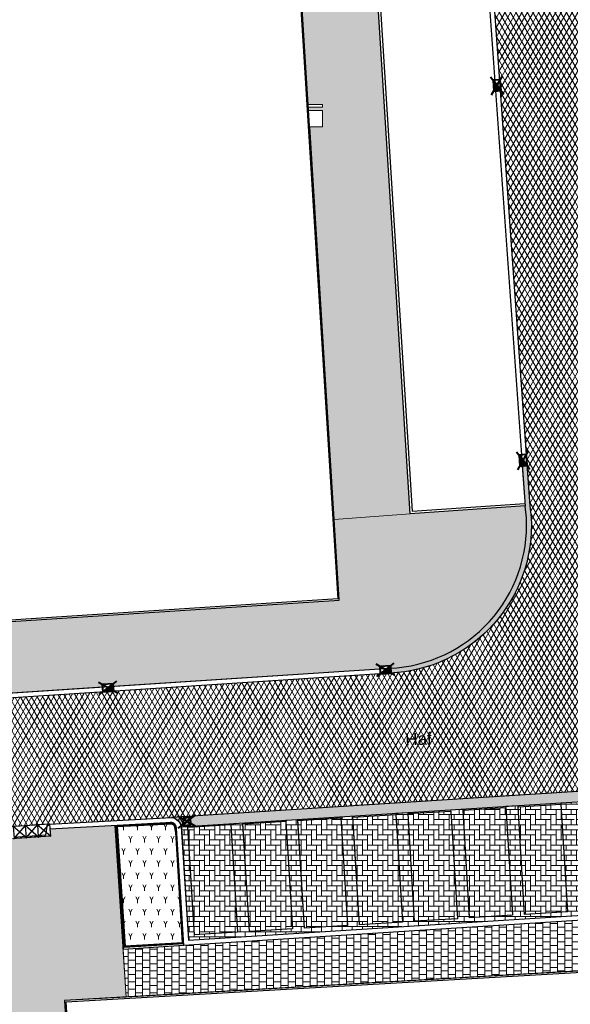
# Model space of a CAD drawing. Header units: metres. Extents: x -1 to 162893, y -2 to 502950.
# Tile 31 of 107: x 162601 to 162623, y 502639 to 502679. Entities that reach past the tile are written whole.
import ezdxf

# ---------------------------------------------------------------- set-up
doc = ezdxf.new("R2010")
doc.units = ezdxf.units.M
for name, color, linetype, lineweight, true_color in [('V-BH-GR-BEPLANTING_CULTUUR-A', 92, 'Continuous', 40, 0x00bd00), ('V-WE-VH-KANTOPSLUITING_ELEMENT_INRIT-S', 252, 'Continuous', 30, 0x696969), ('V-WE-VH-VERHARDING_ASFALT-A', 252, 'Continuous', 13, 0x696969), ('V-WE-VH-VERHARDING_BETONSTRAATSTEEN_KF_ELLEBOOG_GRIJS-A', 254, 'Continuous', 13, 0xbebebe), ('V-WE-VH-VERHARDING_TEGEL_300x300x45_GRIJS-A', 253, 'Continuous', 13, 0x828282)]:
    doc.layers.add(name, color=color, linetype=linetype, lineweight=lineweight, true_color=true_color)
for name, color, linetype, lineweight in [('V-BH-RI-GWA_KOLK-S', 30, 'Continuous', 40), ('V-BH-VH-KANTOPSLUITING_OPSLUITBAND_100X200-G', 150, 'Continuous', 30), ('V-BH-VH-KANTOPSLUITING_OPSLUITBAND_60X200-G', 150, 'Continuous', 30), ('V-BH-VH-KANTOPSLUITING_TROTTOIRBAND_180 200-G', 6, 'Continuous', 30), ('V-BH-VH-KANTOPSLUITING_VOORKANTBAND-G', 2, 'Continuous', 30), ('V-BH-VH-MATERIAALGRENS-G', 7, 'Continuous', 30), ('V-WE-GR-BEPLANTING-A-250', 92, 'Continuous', 18), ('V-WE-VH-GESLOTENVERHARDING_ASFALT-A-200', 12, 'Continuous', 18), ('V-WE-VH-GOOT_BSS_DIKFORMAAT_6STREK-G', 5, 'Continuous', 30), ('V-WE-VH-OPENVERHARDING_BETONSTRAATSTEEN-A', 92, 'Continuous', 18), ('V-WE-VH-OPENVERHARDING_TEGEL-A', 92, 'Continuous', 18), ('V01-WE-VH-OPENVERHARDING_TEGEL-A', 92, 'Continuous', 18), ('X-XX-AL-LEGENDA-G', 7, 'Continuous', 0)]:
    doc.layers.add(name, color=color, linetype=linetype, lineweight=lineweight)
doc.layers.add('X01-XX-AL-HULPLIJN 01-G', color=1, linetype='Continuous', lineweight=18, true_color=0xff0000, plot=False)
doc.styles.add('StyleArial', font='arial.ttf')
pattern_1 = [(0, (0, 0), (0.3, 0.15), [0.3, -0.3]), (90, (0, 0), (-0.3, 1.83697019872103e-17), [])]

# ---------------------------------------------------------------- blocks, each defined once
blk = doc.blocks.new('V-SVH-INRITELEMENT_180 200_160X500X500_LINKS1')
at = {"layer": 'V-WE-VH-KANTOPSLUITING_ELEMENT_INRIT-S'}
for p, q in [((0, 0), (-0.4988322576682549, -0.03415228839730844)), ((-0.4834168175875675, -0.5543141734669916), (0.01843754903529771, 0.02130913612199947)), ((0, 0), (0.03415228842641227, -0.4988322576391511)), ((0.05532202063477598, -0.517429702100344), (-0.5203012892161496, -0.01557533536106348)), ((-0.4988322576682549, -0.03415228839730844), (-0.464679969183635, -0.5329845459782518)), ((-0.09451558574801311, -0.006470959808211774), (-0.1687958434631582, -0.4626099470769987)), ((-0.1687958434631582, -0.4626099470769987), (-0.4680951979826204, -0.4831013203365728)), ((0.03415228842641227, -0.4988322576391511), (-0.464679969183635, -0.5329845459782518))]:
    blk.add_line(p, q, dxfattribs=at)
blk = doc.blocks.new('V-SVH-INRITELEMENT_180 200_160X500X500_MIDDEN10')
at = {"layer": 'V-WE-VH-KANTOPSLUITING_ELEMENT_INRIT-S'}
for p, q in [((0, 0), (-0.4988322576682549, -0.03415228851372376)), ((-0.4834168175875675, -0.5543141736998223), (0.01843754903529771, 0.02130913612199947)), ((0, 0), (0.0341522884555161, -0.4988322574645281)), ((0.05532202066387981, -0.5174297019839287), (-0.5203012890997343, -0.01557533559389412)), ((-0.4988322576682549, -0.03415228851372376), (-0.4646799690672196, -0.5329845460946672)), ((0.03073705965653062, -0.4489490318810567), (-0.4680951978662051, -0.4831013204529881)), ((0.0341522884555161, -0.4988322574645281), (-0.4646799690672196, -0.5329845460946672))]:
    blk.add_line(p, q, dxfattribs=at)
blk = doc.blocks.new('V-SVH-INRITELEMENT_180 200_160X500X500_MIDDEN11')
at = {"layer": 'V-WE-VH-KANTOPSLUITING_ELEMENT_INRIT-S'}
for p, q in [((0, 0), (-0.4988322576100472, -0.03415228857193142)), ((-0.4834168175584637, -0.5543141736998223), (0.01843754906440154, 0.02130913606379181)), ((0, 0), (0.03415228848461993, -0.4988322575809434)), ((0.05532202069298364, -0.5174297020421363), (-0.5203012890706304, -0.01557533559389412)), ((-0.4988322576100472, -0.03415228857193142), (-0.4646799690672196, -0.5329845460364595)), ((0.03073705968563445, -0.4489490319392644), (-0.4680951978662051, -0.4831013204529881)), ((0.03415228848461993, -0.4988322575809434), (-0.4646799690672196, -0.5329845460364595))]:
    blk.add_line(p, q, dxfattribs=at)
blk = doc.blocks.new('V-SRI-KOLK_TROTTOIR-SO43')
at = {"layer": 'V-BH-RI-GWA_KOLK-S', "linetype": 'Continuous'}
blk.add_hatch(color=256, dxfattribs=at).paths.add_polyline_path([(-0.1651783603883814, 0.2141053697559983), (-0.1341055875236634, -0.2348205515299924), (0.1651783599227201, -0.2141053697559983)])
at = {"layer": 'V-BH-RI-GWA_KOLK-S', "ltscale": 0.01999999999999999}
for p, q in [((-0.2752972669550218, 0.3568422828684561), (0.2752972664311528, -0.3568422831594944)), ((-0.223509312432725, -0.391367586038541), (0.2235093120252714, 0.3913675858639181))]:
    blk.add_line(p, q, dxfattribs=at)
at = {"layer": 'V-BH-RI-GWA_KOLK-S', "ltscale": 0.2}
blk.add_line((0.1651783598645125, -0.2141053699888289), (-0.1651783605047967, 0.2141053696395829), dxfattribs=at)
at = {"layer": 'V-BH-RI-GWA_KOLK-S', "ltscale": 0.2, "flags": 128}
blk.add_lwpolyline([(0.1651783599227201, -0.2141053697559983), (0.134105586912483, 0.2348205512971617), (-0.1651783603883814, 0.2141053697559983), (-0.1341055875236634, -0.2348205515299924), (0.1651783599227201, -0.2141053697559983)], dxfattribs=at)
blk = doc.blocks.new('V-SRI-KOLK_STRAAT_300X300-SO42')
at = {"layer": 'V-BH-RI-GWA_KOLK-S', "ltscale": 0.02}
for p, q in [((0.3995430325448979, -0.375486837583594), (-0.3805729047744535, 0.07608721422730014)), ((-0.3489560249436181, -0.4229121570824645), (0.3679261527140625, 0.1235125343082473))]:
    blk.add_line(p, q, dxfattribs=at)
at = {"layer": 'V-BH-RI-GWA_KOLK-S', "ltscale": 0.2}
for p, q in [((0.1496998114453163, 0.009485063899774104), (-0.1307296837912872, -0.308884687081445)), ((-0.1496998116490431, -0.009485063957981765), (0.168669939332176, -0.2899145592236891))]:
    blk.add_line(p, q, dxfattribs=at)
at = {"layer": 'V-BH-RI-GWA_KOLK-S', "ltscale": 0.2, "flags": 128}
blk.add_lwpolyline([(0.1496998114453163, 0.009485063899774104), (-0.1496998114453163, -0.009485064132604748), (-0.1307296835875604, -0.3088846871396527), (0.168669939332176, -0.2899145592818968), (0.1496998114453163, 0.009485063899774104)], dxfattribs=at)
blk = doc.blocks.new('V-SRI-KOLK_TROTTOIR-SO64')
at = {"layer": 'V-BH-RI-GWA_KOLK-S', "linetype": 'Continuous'}
blk.add_hatch(color=256, dxfattribs=at).paths.add_polyline_path([(-0.2146590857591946, -0.1644581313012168), (0.2343686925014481, -0.1348937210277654), (0.2146590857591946, 0.1644581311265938)])
at = {"layer": 'V-BH-RI-GWA_KOLK-S', "ltscale": 0.01999999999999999}
for p, q in [((0.3906144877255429, -0.2248228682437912), (-0.3906144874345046, 0.2248228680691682)), ((-0.3577651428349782, -0.2740968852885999), (0.3577651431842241, 0.2740968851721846))]:
    blk.add_line(p, q, dxfattribs=at)
at = {"layer": 'V-BH-RI-GWA_KOLK-S', "ltscale": 0.2}
blk.add_line((0.2146590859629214, 0.1644581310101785), (-0.2146590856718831, -0.1644581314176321), dxfattribs=at)
at = {"layer": 'V-BH-RI-GWA_KOLK-S', "ltscale": 0.2, "flags": 128}
blk.add_lwpolyline([(0.2146590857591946, 0.1644581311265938), (-0.2343686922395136, 0.1348937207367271), (-0.2146590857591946, -0.1644581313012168), (0.2343686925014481, -0.1348937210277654), (0.2146590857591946, 0.1644581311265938)], dxfattribs=at)
blk = doc.blocks.new('V-SRI-KOLK_TROTTOIR-SO65')
at = {"layer": 'V-BH-RI-GWA_KOLK-S', "linetype": 'Continuous'}
blk.add_hatch(color=256, dxfattribs=at).paths.add_polyline_path([(-0.2146590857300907, -0.1644581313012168), (0.2343686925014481, -0.1348937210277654), (0.2146590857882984, 0.1644581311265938)])
at = {"layer": 'V-BH-RI-GWA_KOLK-S', "ltscale": 0.01999999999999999}
for p, q in [((0.3906144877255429, -0.2248228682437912), (-0.3906144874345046, 0.2248228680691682)), ((-0.3577651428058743, -0.2740968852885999), (0.3577651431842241, 0.2740968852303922))]:
    blk.add_line(p, q, dxfattribs=at)
at = {"layer": 'V-BH-RI-GWA_KOLK-S', "ltscale": 0.2}
blk.add_line((0.2146590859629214, 0.1644581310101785), (-0.2146590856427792, -0.1644581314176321), dxfattribs=at)
at = {"layer": 'V-BH-RI-GWA_KOLK-S', "ltscale": 0.2, "flags": 128}
blk.add_lwpolyline([(0.2146590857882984, 0.1644581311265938), (-0.2343686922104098, 0.1348937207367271), (-0.2146590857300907, -0.1644581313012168), (0.2343686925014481, -0.1348937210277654), (0.2146590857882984, 0.1644581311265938)], dxfattribs=at)
blk = doc.blocks.new('V-SRI-KOLK_TROTTOIR-SO77')
at = {"layer": 'V-BH-RI-GWA_KOLK-S', "linetype": 'Continuous'}
blk.add_hatch(color=256, dxfattribs=at).paths.add_polyline_path([(-0.1651783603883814, 0.2141053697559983), (-0.1341055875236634, -0.2348205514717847), (0.1651783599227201, -0.2141053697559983)])
at = {"layer": 'V-BH-RI-GWA_KOLK-S', "ltscale": 0.01999999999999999}
for p, q in [((-0.2752972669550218, 0.3568422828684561), (0.2752972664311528, -0.3568422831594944)), ((-0.223509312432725, -0.391367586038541), (0.2235093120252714, 0.3913675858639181))]:
    blk.add_line(p, q, dxfattribs=at)
at = {"layer": 'V-BH-RI-GWA_KOLK-S', "ltscale": 0.2}
blk.add_line((0.1651783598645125, -0.2141053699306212), (-0.1651783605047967, 0.2141053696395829), dxfattribs=at)
at = {"layer": 'V-BH-RI-GWA_KOLK-S', "ltscale": 0.2, "flags": 128}
blk.add_lwpolyline([(0.1651783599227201, -0.2141053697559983), (0.134105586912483, 0.2348205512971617), (-0.1651783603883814, 0.2141053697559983), (-0.1341055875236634, -0.2348205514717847), (0.1651783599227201, -0.2141053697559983)], dxfattribs=at)

msp = doc.modelspace()

# ---------------------------------------------------------------- hatches: boundary and pattern name
at = {"layer": 'V-WE-GR-BEPLANTING-A-250'}
h = msp.add_hatch(dxfattribs=at)
h.set_pattern_fill('AGR-BEPLANTING_SOORT_01-SO', color=256, scale=0.5, pattern_type=2)
h.set_pattern_definition([(59.99999999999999, (162509.3585818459, 502748.5254328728), (-0.2886752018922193, 0.4999998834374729), [0.144338, -0.433013]), (120, (162509.3585818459, 502748.5254328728), (-0.5773502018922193, -1.165625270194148e-07), [0.144338, -0.433013]), (270, (162509.3585818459, 502748.5254328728), (0.2886749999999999, -0.5), [0.125, -0.875])])
h.paths.add_polyline_path([(162604.6494997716, 502646.0623139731), (162606.8889859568, 502646.1767172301), (162607.0173076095, 502646.0899049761), (162607.0730215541, 502645.8280942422), (162607.3487174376, 502641.2523255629), (162604.9862196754, 502641.1099820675)])
at = {"layer": 'V-WE-VH-GESLOTENVERHARDING_ASFALT-A-200'}
h = msp.add_hatch(dxfattribs=at)
h.set_pattern_fill('AVH-ASFALT-SO', color=256, scale=0.2, pattern_type=2)
h.set_pattern_definition([(59.99999999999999, (0, 0), (-0.1732050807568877, 0.1), []), (120, (0, 0), (-0.1732050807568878, -0.09999999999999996), [])])
edge = h.paths.add_edge_path()
edge.add_arc((162606.816920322, 502645.9500245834), 0.4861992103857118, 15.09175447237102, 81.59354055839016)
edge.add_line((162606.8880000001, 502646.4310000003), (162604.641, 502646.308))
edge.add_line((162604.641, 502646.308), (162601.863, 502646.157))
edge.add_line((162601.863, 502646.157), (162594.3805161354, 502645.6447156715))
edge.add_line((162594.3805161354, 502645.6447156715), (162594.3801454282, 502645.6442904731))
edge.add_line((162594.3801454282, 502645.6442904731), (162593.8814628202, 502645.6101484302))
edge.add_line((162593.8814628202, 502645.6101484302), (162593.8815519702, 502645.6088462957))
edge.add_line((162593.8815519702, 502645.6088462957), (162591.003, 502645.447))
edge.add_line((162591.003, 502645.447), (162586.401, 502645.144))
edge.add_line((162586.401, 502645.144), (162586.335512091, 502645.1395721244))
edge.add_line((162586.335512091, 502645.1395721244), (162586.066, 502650.4300000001))
edge.add_line((162586.066, 502650.4300000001), (162604.0583212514, 502651.605326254))
edge.add_line((162604.0583212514, 502651.605326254), (162604.0583364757, 502651.6050950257))
edge.add_line((162604.0583364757, 502651.6050950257), (162604.5073642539, 502651.6346594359))
edge.add_line((162604.5073642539, 502651.6346594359), (162615.4979955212, 502652.3526089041))
edge.add_line((162615.4979955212, 502652.3526089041), (162615.4980623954, 502652.3515932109))
edge.add_line((162615.4980623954, 502652.3515932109), (162615.9470901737, 502652.3811576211))
edge.add_arc((162615.6333086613, 502658.4663650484), 6.093292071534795, 272.9518217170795, 363.044601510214)
edge.add_line((162621.718, 502658.7900000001), (162621.664, 502659.2780000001))
edge.add_line((162621.664, 502659.2780000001), (162621.5459872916, 502660.931723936))
edge.add_line((162621.5459872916, 502660.931723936), (162621.5490117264, 502660.9319332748))
edge.add_line((162621.5490117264, 502660.9319332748), (162621.5179389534, 502661.3808591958))
edge.add_line((162621.5179389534, 502661.3808591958), (162621.5139558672, 502661.3805835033))
edge.add_line((162621.5139558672, 502661.3805835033), (162620.4435156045, 502676.3807704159))
edge.add_line((162620.4435156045, 502676.3807704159), (162620.4746564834, 502676.3829258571))
edge.add_line((162620.4746564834, 502676.3829258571), (162620.4435837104, 502676.8318517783))
edge.add_line((162620.4435837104, 502676.8318517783), (162620.4114841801, 502676.8296299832))
edge.add_line((162620.4114841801, 502676.8296299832), (162620.1855663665, 502679.9954389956))
edge.add_line((162620.1855663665, 502679.9954389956), (162625.7098975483, 502680.3896651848))
edge.add_line((162625.7098975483, 502680.3896651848), (162625.712, 502680.331))
edge.add_line((162625.712, 502680.331), (162625.764, 502679.4780000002))
edge.add_arc((162626.3508340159, 502679.5780314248), 0.5952986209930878, 189.6736304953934, 219.0024197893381)
edge.add_line((162625.8882159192, 502679.2033783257), (162627.2975823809, 502656.2582862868))
edge.add_line((162627.2975823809, 502656.2582862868), (162627.3380000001, 502655.775))
edge.add_line((162627.3380000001, 502655.775), (162627.476, 502653.7520000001))
edge.add_line((162627.476, 502653.7520000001), (162627.8549381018, 502647.7639781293))
edge.add_line((162627.8549381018, 502647.7639781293), (162626.8801410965, 502647.7020026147))
edge.add_line((162626.8801410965, 502647.7020026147), (162607.8298441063, 502646.4908778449))
edge.add_line((162607.8298441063, 502646.4908778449), (162607.6720334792, 502646.3705908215))
edge.add_line((162607.6720334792, 502646.3705908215), (162607.6688717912, 502646.4204907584))
edge.add_line((162607.6688717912, 502646.4204907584), (162607.3694721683, 502646.4015206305))
edge.add_line((162607.3694721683, 502646.4015206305), (162607.3852806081, 502646.152020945))
edge.add_line((162607.3852806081, 502646.152020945), (162607.2863505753, 502646.0766141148))
at = {"layer": 'V-WE-VH-GOOT_BSS_DIKFORMAAT_6STREK-G'}
h = msp.add_hatch(dxfattribs=at)
h.set_pattern_fill('AVH-BSS_DIKFORMAAT_HALFST', color=256, angle=90, pattern_type=2)
h.set_pattern_definition([(90, (116.1507757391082, -9.945988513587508), (-0.1035, 0.207), [0.069, -0.069]), (180, (116.1507757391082, -9.945988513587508), (-8.450062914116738e-18, -0.069), [])])
edge = h.paths.add_edge_path()
edge.add_arc((162606.8199201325, 502645.9512355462), 0.4832520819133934, 10.101600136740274, 82.70540210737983, ccw=False)
edge.add_line((162607.2956809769, 502646.0359951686), (162627.8908212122, 502647.3454087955))
edge.add_line((162627.8908212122, 502647.3454087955), (162627.8641219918, 502647.7645593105))
edge.add_line((162627.8641219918, 502647.7645593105), (162606.8812791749, 502646.430576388))
at = {"layer": 'V-WE-VH-OPENVERHARDING_BETONSTRAATSTEEN-A'}
h = msp.add_hatch(dxfattribs=at)
h.set_pattern_fill('AVH-BSS_KEIFORMAAT_HALFST', color=256, scale=2, angle=90, pattern_type=2)
h.set_pattern_definition([(90, (0, 0), (-0.21, 0.21), [0.21, -0.21]), (180, (0, 0), (-2.571758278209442e-17, -0.21), [])])
h.paths.add_polyline_path([(162607.2956763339, 502646.0360701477), (162607.5845592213, 502641.3709088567), (162628.188, 502642.68), (162627.8908212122, 502647.3454087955), (162627.4759157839, 502647.3190311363), (162627.7520660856, 502642.8115499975), (162625.9832747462, 502642.7031852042), (162625.7073738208, 502647.2065958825), (162625.2083798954, 502647.1748722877), (162625.4842104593, 502642.6726100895), (162623.7154191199, 502642.5642452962), (162623.4398379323, 502647.0624370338), (162622.9408440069, 502647.030713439), (162623.216354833, 502642.5336701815), (162621.4475634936, 502642.4253053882), (162621.1723020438, 502646.9182781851), (162620.6733081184, 502646.8865545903), (162620.9484992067, 502642.3947302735), (162619.1797078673, 502642.2863654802), (162618.9047661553, 502646.7741193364), (162618.4057722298, 502646.7423957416), (162618.6806435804, 502642.2557903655), (162616.9118522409, 502642.1474255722), (162616.6372302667, 502646.6299604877), (162616.1382363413, 502646.5982368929), (162616.412787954, 502642.1168504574), (162614.6439966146, 502642.0084856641), (162614.3696943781, 502646.485801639), (162613.8707004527, 502646.4540780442), (162614.1449323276, 502641.9779105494), (162612.3761409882, 502641.8695457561), (162612.1021584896, 502646.3416427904), (162611.605242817, 502646.3100513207), (162611.8770767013, 502641.8389706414), (162610.1082853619, 502641.7306058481), (162609.834622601, 502646.1974839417), (162609.3356286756, 502646.1657603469), (162609.609221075, 502641.7000307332), (162607.8404297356, 502641.59166594), (162607.5680530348, 502646.0533865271)])
at = {"layer": 'V-WE-VH-OPENVERHARDING_TEGEL-A'}
h = msp.add_hatch(dxfattribs=at)
h.set_pattern_fill('AVH-TEGEL_300X300_HALFST', color=256, pattern_type=2)
h.set_pattern_definition(pattern_1)
h.paths.add_polyline_path([(162591.0137579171, 502645.2472752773), (162591.4090228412, 502638.1825951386), (162594.5412034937, 502638.3735376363), (162597.2410320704, 502593.456027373), (162599.1483210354, 502593.5696491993), (162596.4269999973, 502637.2340000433), (162597.9760000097, 502637.3390000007), (162600.821, 502591.482), (162637.09, 502593.649), (162637.0232382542, 502594.8439987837), (162601.9550000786, 502592.7570000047), (162599.283, 502637.367), (162600.782, 502637.462), (162603.246, 502596.48), (162605.17, 502595.115), (162604.9018155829, 502599.7525513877), (162602.479410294, 502638.8804459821), (162605.0267100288, 502639.0267766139), (162604.5548183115, 502646.1016502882), (162601.8766622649, 502645.9574473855), (162601.8971522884, 502645.6581677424), (162593.9156048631, 502645.1114658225), (162593.895213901, 502645.4092985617)])
h.paths.add_polyline_path([(162597.192, 502604.815), (162597.249, 502603.907), (162598.157, 502603.965), (162598.1, 502604.872)], flags=16)
h.paths.add_polyline_path([(162602.073, 502620.244), (162602.13, 502619.336), (162603.038, 502619.394), (162602.981, 502620.301)], flags=16)
h.paths.add_polyline_path([(162595.1215886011, 502636.7816275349), (162595.1785886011, 502635.8736275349), (162596.0865886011, 502635.9316275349), (162596.0295886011, 502636.8386275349)], flags=16)
at = {"layer": 'V-WE-VH-VERHARDING_BETONSTRAATSTEEN_KF_ELLEBOOG_GRIJS-A'}
h = msp.add_hatch(dxfattribs=at)
h.set_pattern_fill('AVH-BSS_KEIFORMAAT_ELLEBOOG', color=256, scale=2, pattern_type=2)
h.set_pattern_definition([(0, (0, 0), (0.21, 0.21), [0.63, -0.21]), (270, (0, 0.42), (0.21, 0.21), [0.63, -0.21])])
h.paths.add_polyline_path([(162625.7114408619, 502647.1402113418), (162627.4802322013, 502647.2485761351), (162627.7520660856, 502642.8115499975), (162625.9832747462, 502642.7031852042)])
h.paths.add_polyline_path([(162623.4435852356, 502647.0012714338), (162625.212376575, 502647.1096362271), (162625.4842104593, 502642.6726100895), (162623.7154191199, 502642.5642452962)])
h.paths.add_polyline_path([(162621.1757296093, 502646.8623315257), (162622.9445209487, 502646.970696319), (162623.216354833, 502642.5336701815), (162621.4475634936, 502642.4253053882)])
h.paths.add_polyline_path([(162618.907873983, 502646.7233916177), (162620.6766653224, 502646.831756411), (162620.9484992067, 502642.3947302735), (162619.1797078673, 502642.2863654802)])
h.paths.add_polyline_path([(162616.6400183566, 502646.5844517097), (162618.408809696, 502646.692816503), (162618.6806435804, 502642.2557903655), (162616.9118522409, 502642.1474255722)])
h.paths.add_polyline_path([(162614.3721627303, 502646.4455118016), (162616.1409540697, 502646.5538765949), (162616.412787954, 502642.1168504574), (162614.6439966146, 502642.0084856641)])
h.paths.add_polyline_path([(162612.1043071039, 502646.3065718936), (162613.8730984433, 502646.4149366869), (162614.1449323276, 502641.9779105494), (162612.3761409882, 502641.8695457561)])
h.paths.add_polyline_path([(162609.8364514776, 502646.1676319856), (162611.605242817, 502646.2759967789), (162611.8770767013, 502641.8389706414), (162610.1082853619, 502641.7306058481)])
h.paths.add_polyline_path([(162607.5685958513, 502646.0286920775), (162609.3373871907, 502646.1370568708), (162609.609221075, 502641.7000307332), (162607.8404297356, 502641.59166594)])
at = {"layer": 'V01-WE-VH-OPENVERHARDING_TEGEL-A'}
h = msp.add_hatch(dxfattribs=at)
h.set_pattern_fill('AVH-TEGEL_300X300_HALFST', color=256, pattern_type=2)
h.set_pattern_definition(pattern_1)
edge = h.paths.add_edge_path()
edge.add_arc((162627.3808135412, 502775.5408340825), 0.5000000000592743, 92.78974867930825, 183.9481949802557)
edge.add_line((162626.8820001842, 502775.5064068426), (162626.882, 502775.5064095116))
edge.add_line((162626.882, 502775.5064095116), (162626.882, 502775.5062649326))
edge.add_arc((162627.4232934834, 502775.5056324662), 0.5412938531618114, 179.9330536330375, 180.0669463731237)
edge.add_line((162626.8819999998, 502775.5049999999), (162626.2, 502787.031))
edge.add_line((162626.2, 502787.031), (162626.1952967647, 502787.1032010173))
edge.add_arc((162626.6942392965, 502787.1357025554), 0.4999999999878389, 183.727029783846, 273.2892340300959)
edge.add_line((162626.7229275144, 502786.6365262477), (162626.6614531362, 502786.6324214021))
edge.add_line((162626.6614531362, 502786.6324214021), (162626.7040000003, 502786.635))
edge.add_line((162626.7040000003, 502786.635), (162627.164, 502786.67))
edge.add_line((162627.164, 502786.67), (162627.803, 502776.062))
edge.add_line((162627.803, 502776.062), (162627.3564780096, 502776.0402415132))
edge = h.paths.add_edge_path()
edge.add_arc((162627.4795028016, 502774.4666394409), 0.4999999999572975, 189.5311365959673, 274.434869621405)
edge.add_line((162627.5181657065, 502773.9681365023), (162627.929, 502774))
edge.add_line((162627.929, 502774), (162628.572, 502763.431))
edge.add_line((162628.572, 502763.431), (162628.1335287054, 502763.4061386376))
edge.add_arc((162628.1618332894, 502762.9069404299), 0.5000000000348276, 93.24520124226, 182.8978858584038)
edge.add_line((162627.6624726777, 502762.8816623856), (162627.662, 502762.891))
edge.add_line((162627.662, 502762.891), (162626.9860000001, 502774.3730000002))
edge.add_arc((162627.4390552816, 502774.4334990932), 0.457076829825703, 187.6060401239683, 188.6541645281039)
edge.add_line((162626.987182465, 502774.3647227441), (162626.988, 502774.359))
edge.add_line((162626.988, 502774.359), (162626.99, 502774.346))
edge.add_line((162626.99, 502774.346), (162626.996, 502774.32))
edge.add_line((162626.996, 502774.32), (162626.999, 502774.306))
edge.add_line((162626.999, 502774.306), (162627.003, 502774.2940000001))
edge.add_line((162627.003, 502774.2940000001), (162627.012, 502774.268))
edge.add_line((162627.012, 502774.268), (162627.0193736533, 502774.2524285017))
edge.add_line((162627.0193736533, 502774.2524285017), (162626.9971923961, 502774.3165528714))
edge.add_arc((162627.4390552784, 502774.4334990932), 0.457076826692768, 192.4768148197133, 194.8243614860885, ccw=False)
edge.add_line((162626.9927730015, 502774.3347501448), (162626.9864049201, 502774.3838476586))
edge = h.paths.add_edge_path()
edge.add_arc((162629.707149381, 502737.8325094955), 0.4999999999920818, 93.52145337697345, 181.2028842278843)
edge.add_line((162629.207259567, 502737.8220131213), (162629.206, 502737.8819999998))
edge.add_line((162629.206, 502737.8819999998), (162627.715, 502761.8439999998))
edge.add_line((162627.715, 502761.8439999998), (162627.7141440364, 502761.8609093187))
edge.add_arc((162628.2135046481, 502761.8861873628), 0.500000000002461, 182.8978858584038, 273.2670969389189)
edge.add_line((162628.242, 502761.3869999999), (162628.696, 502761.4129999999))
edge.add_line((162628.696, 502761.4129999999), (162630.106, 502738.3579999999))
edge.add_line((162630.106, 502738.3579999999), (162629.6764382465, 502738.3315654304))
h.paths.add_polyline_path([(-0.819406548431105, -1.554399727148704), (47.99027967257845, -1.554399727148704), (47.99027967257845, 3.362039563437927), (-0.819406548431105, 3.362039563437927)], flags=9)
h = msp.add_hatch(dxfattribs=at)
h.set_pattern_fill('AVH-TEGEL_300X300_HALFST', color=256, pattern_type=2)
h.set_pattern_definition(pattern_1)
h.paths.add_polyline_path([(162612.5352870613, 502675.699840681), (162613.112, 502675.699840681), (162613.112, 502675.8141726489), (162612.5281326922, 502675.814172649), (162610.6999032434, 502705.0305951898), (162613.829, 502705.224), (162615.011, 502685.511), (162615.0642557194, 502685.5139421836), (162615.159, 502683.7989999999), (162616.3066053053, 502665.5481842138), (162616.3033225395, 502665.5336481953), (162616.3008077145, 502665.514633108), (162616.2999999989, 502665.496043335), (162616.3008056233, 502665.4774534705), (162616.3033183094, 502665.4584381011), (162616.3076560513, 502665.4392206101), (162616.3138988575, 502665.4200551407), (162616.314791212, 502665.4180005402), (162616.722, 502658.942), (162613.5983157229, 502658.7118775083), (162612.5862657, 502674.8851653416), (162613.112, 502674.8851653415), (162613.112, 502675.5708346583), (162612.5433596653, 502675.5708346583)])
h = msp.add_hatch(dxfattribs=at)
h.set_pattern_fill('AVH-TEGEL_300X300_HALFST', color=256, pattern_type=2)
h.set_pattern_definition(pattern_1)
edge = h.paths.add_edge_path()
edge.add_arc((162615.6333086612, 502658.4663650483), 6.093292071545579, -87.0481782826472, 3.04460151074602, ccw=False)
edge.add_line((162615.9470901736, 502652.381157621), (162615.9273805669, 502652.6805094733))
edge.add_line((162615.9273805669, 502652.6805094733), (162615.4783527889, 502652.6509450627))
edge.add_line((162615.4783527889, 502652.6509450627), (162615.4848558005, 502652.5521765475))
edge.add_line((162615.4848558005, 502652.5521765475), (162604.4942250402, 502651.8342193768))
edge.add_line((162604.4942250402, 502651.8342193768), (162604.4876546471, 502651.934011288))
edge.add_line((162604.4876546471, 502651.934011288), (162604.0386268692, 502651.9044468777))
edge.add_line((162604.0386268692, 502651.9044468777), (162604.0451820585, 502651.8048858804))
edge.add_line((162604.0451820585, 502651.8048858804), (162588.0465001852, 502650.759780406))
edge.add_line((162588.0465001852, 502650.759780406), (162588.0399804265, 502650.859587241))
edge.add_line((162588.0399804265, 502650.859587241), (162587.5909374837, 502650.8302540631))
edge.add_line((162587.5909374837, 502650.8302540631), (162587.5974572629, 502650.7304469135))
edge.add_line((162587.5974572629, 502650.7304469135), (162586.0558532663, 502650.6297424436))
edge.add_line((162586.0558532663, 502650.6297424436), (162584.3038532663, 502650.5407424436))
edge.add_line((162584.3038532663, 502650.5407424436), (162584.3015847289, 502650.5406142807))
edge.add_line((162584.3015847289, 502650.5406142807), (162582.2435986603, 502650.4126151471))
edge.add_line((162582.2435986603, 502650.4126151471), (162582.0627495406, 502653.3171170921))
edge.add_line((162582.0627495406, 502653.3171170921), (162613.8066207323, 502655.3830135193))
edge.add_line((162613.8066207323, 502655.3830135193), (162613.5983157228, 502658.7118775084))
edge.add_line((162613.5983157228, 502658.7118775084), (162616.722, 502658.942))
edge.add_line((162616.722, 502658.942), (162621.4644604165, 502659.2644335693))
edge.add_line((162621.4644604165, 502659.2644335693), (162621.4643969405, 502659.2653400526))
edge.add_line((162621.4643969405, 502659.2653400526), (162621.346464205, 502660.9179137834))
edge.add_line((162621.346464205, 502660.9179137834), (162621.5459872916, 502660.931723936))
edge.add_line((162621.5459872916, 502660.931723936), (162621.664, 502659.278))
edge.add_line((162621.664, 502659.278), (162621.7179999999, 502658.7899999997))
h = msp.add_hatch(dxfattribs=at)
h.set_pattern_fill('AVH-TEGEL_300X300_HALFST', color=256, pattern_type=2)
h.set_pattern_definition(pattern_1)
h.paths.add_polyline_path([(162607.3971917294, 502641.1585931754), (162628.4002617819, 502642.4938657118), (162630.6988101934, 502642.6257857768), (162630.8324225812, 502640.5091958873), (162605.0267100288, 502639.0267766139), (162604.9017767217, 502641.0058788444)])

# ---------------------------------------------------------------- linework, layer by layer
at = {"layer": 'V-BH-GR-BEPLANTING_CULTUUR-A', "flags": 128}
msp.add_lwpolyline([(162604.6494997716, 502646.0623139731), (162606.8889859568, 502646.1767172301), (162607.0173076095, 502646.0899049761), (162607.0730215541, 502645.8280942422), (162607.3487174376, 502641.2523255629), (162604.9862196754, 502641.1099820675), (162604.6494997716, 502646.0623139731)], dxfattribs=at)
at = {"layer": 'V-BH-VH-KANTOPSLUITING_OPSLUITBAND_100X200-G', "flags": 128}
for points in [[(162578.958, 502703.107), (162610.631, 502705.171), (162613.743, 502655.439), (162582.1188735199, 502653.3808965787)], [(162615.265126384, 502683.7047106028), (162616.815495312, 502659.0485874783), (162621.4576772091, 502659.3642032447)]]:
    msp.add_lwpolyline(points, dxfattribs=at)
at = {"layer": 'V-BH-VH-KANTOPSLUITING_OPSLUITBAND_60X200-G', "flags": 128}
for points in [[(162607.393512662, 502641.2186449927), (162604.9575899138, 502641.0694106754), (162604.6146797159, 502646.1057261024)], [(162603.046, 502630.656), (162602.543, 502638.824), (162634.086, 502640.636)]]:
    msp.add_lwpolyline(points, dxfattribs=at)
at = {"layer": 'V-BH-VH-KANTOPSLUITING_TROTTOIRBAND_180 200-G'}
for p, q in [((162619.8615073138, 502681.7267638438), (162621.4645073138, 502659.2637638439)), ((162601.8738551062, 502645.9572948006), (162604.6518551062, 502646.1082948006)), ((162604.651931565, 502646.1082989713), (162606.898931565, 502646.2312989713)), ((162607.3971917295, 502641.1585931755), (162628.400261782, 502642.4938657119))]:
    msp.add_line(p, q, dxfattribs=at)
at = {"layer": 'V-BH-VH-KANTOPSLUITING_TROTTOIRBAND_180 200-G', "flags": 128}
for points in [[(162586.0558532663, 502650.6297424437), (162615.8910706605, 502652.5787123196), (162615.8931807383, 502652.5788054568, 0.4165783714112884), (162621.5185802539, 502658.7737243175), (162621.4652133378, 502659.2560031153)], [(162607.3971917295, 502641.1585931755), (162607.1024205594, 502645.970014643, 0.3520985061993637), (162606.8587610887, 502646.2331488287, 0.3520985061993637)]]:
    msp.add_lwpolyline(points, format="xyb", dxfattribs=at)
at = {"layer": 'V-BH-VH-KANTOPSLUITING_VOORKANTBAND-G'}
for p, q in [((162620.061, 502681.741), (162621.664, 502659.278)), ((162607.5845592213, 502641.3709088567), (162628.3875723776, 502642.6934627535))]:
    msp.add_line(p, q, dxfattribs=at)
at = {"layer": 'V-BH-VH-KANTOPSLUITING_VOORKANTBAND-G', "flags": 128}
for points in [[(162582.0627495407, 502653.3171170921), (162613.8066207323, 502655.3830135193), (162610.6871259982, 502705.2347847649), (162578.9540983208, 502703.1668730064)], [(162621.4644604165, 502659.2644335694), (162616.722, 502658.942), (162615.159, 502683.799)], [(162601.863, 502646.157), (162604.641, 502646.308)], [(162604.5548183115, 502646.1016502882), (162604.9017767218, 502641.0058788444), (162607.3971816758, 502641.1587572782)], [(162604.641, 502646.308), (162606.888, 502646.431)], [(162634.0825589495, 502640.6959012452), (162602.479410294, 502638.8804459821), (162602.9861134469, 502630.6523120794)]]:
    msp.add_lwpolyline(points, dxfattribs=at)
for points in [[(162621.664, 502659.278), (162621.718, 502658.7899999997, -0.4168602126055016), (162615.902, 502652.379), (162586.066, 502650.4300000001)], [(162606.8880000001, 502646.4310000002, -0.3526686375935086), (162607.3020000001, 502645.9830000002), (162607.5845592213, 502641.3709088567)]]:
    msp.add_lwpolyline(points, format="xyb", dxfattribs=at)
at = {"layer": 'V-BH-VH-MATERIAALGRENS-G'}
msp.add_line((162607.2956763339, 502646.0360701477), (162627.8907697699, 502647.3454055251), dxfattribs=at)
at = {"layer": 'V-BH-VH-MATERIAALGRENS-G', "flags": 128}
for points in [[(162621.1757296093, 502646.8623315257), (162622.9445209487, 502646.970696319), (162623.216354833, 502642.5336701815), (162621.4475634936, 502642.4253053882), (162621.1757296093, 502646.8623315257)], [(162614.3721627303, 502646.4455118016), (162616.1409540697, 502646.5538765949), (162616.412787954, 502642.1168504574), (162614.6439966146, 502642.0084856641), (162614.3721627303, 502646.4455118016)], [(162616.6400183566, 502646.5844517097), (162618.408809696, 502646.692816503), (162618.6806435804, 502642.2557903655), (162616.9118522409, 502642.1474255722), (162616.6400183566, 502646.5844517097)], [(162618.907873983, 502646.7233916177), (162620.6766653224, 502646.831756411), (162620.9484992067, 502642.3947302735), (162619.1797078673, 502642.2863654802), (162618.907873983, 502646.7233916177)], [(162607.5685958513, 502646.0286920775), (162609.3373871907, 502646.1370568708), (162609.609221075, 502641.7000307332), (162607.8404297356, 502641.59166594), (162607.5685958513, 502646.0286920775)], [(162609.8364514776, 502646.1676319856), (162611.605242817, 502646.2759967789), (162611.8770767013, 502641.8389706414), (162610.1082853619, 502641.7306058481), (162609.8364514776, 502646.1676319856)], [(162612.1043071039, 502646.3065718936), (162613.8730984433, 502646.4149366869), (162614.1449323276, 502641.9779105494), (162612.3761409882, 502641.8695457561), (162612.1043071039, 502646.3065718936)]]:
    msp.add_lwpolyline(points, dxfattribs=at)
at = {"layer": 'V-WE-VH-GOOT_BSS_DIKFORMAAT_6STREK-G'}
msp.add_line((162627.8641220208, 502647.7645593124), (162606.8879999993, 502646.4310000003), dxfattribs=at)
at = {"layer": 'V-WE-VH-VERHARDING_ASFALT-A', "flags": 128}
for points in [[(162586.066, 502650.4300000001), (162604.0583212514, 502651.605326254), (162604.0583364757, 502651.6050950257), (162604.5073642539, 502651.6346594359), (162615.4979955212, 502652.3526089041), (162615.4980623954, 502652.3515932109), (162615.9470901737, 502652.3811576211), (162615.9470901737, 502652.3811576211), (162615.9470901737, 502652.3811576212, 0.41468792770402), (162621.7179999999, 502658.7899999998), (162621.718, 502658.7900000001), (162621.664, 502659.2780000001), (162621.5459872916, 502660.931723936), (162621.5490117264, 502660.9319332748), (162621.5179389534, 502661.3808591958), (162621.5139558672, 502661.3805835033), (162620.4435156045, 502676.3807704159), (162620.4746564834, 502676.3829258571), (162620.4435837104, 502676.8318517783), (162620.4114841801, 502676.8296299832), (162620.1855663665, 502679.9954389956)], [(162625.764, 502679.4780000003, 0.1286741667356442), (162625.8882159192, 502679.2033783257), (162625.8882159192, 502679.2033783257), (162627.2975823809, 502656.2582862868), (162627.3380000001, 502655.775), (162627.476, 502653.7520000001), (162627.8549381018, 502647.7639781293), (162626.8801410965, 502647.7020026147), (162607.8298441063, 502646.4908778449), (162607.6720334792, 502646.3705908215), (162607.6688717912, 502646.4204907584), (162607.3694721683, 502646.4015206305), (162607.3852806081, 502646.152020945), (162607.2863505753, 502646.0766141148)], [(162607.2863505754, 502646.0766141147, 0.2985966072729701), (162606.8880000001, 502646.4310000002), (162606.8880000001, 502646.4310000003), (162604.641, 502646.308), (162601.863, 502646.157), (162594.3805161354, 502645.6447156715)]]:
    msp.add_lwpolyline(points, format="xyb", dxfattribs=at)
at = {"layer": 'V-WE-VH-VERHARDING_TEGEL_300x300x45_GRIJS-A'}
for p, q in [((162616.722, 502658.942), (162613.5983157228, 502658.7118775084)), ((162604.9017767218, 502641.0058788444), (162605.0267100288, 502639.0267766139))]:
    msp.add_line(p, q, dxfattribs=at)
at = {"layer": 'V-WE-VH-VERHARDING_TEGEL_300x300x45_GRIJS-A', "flags": 128}
for points in [[(162551.426214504, 502714.1822042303, 0.04408586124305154), (162551.5278796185, 502714.1882018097), (162551.5278796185, 502714.1882018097), (162556.303, 502714.513), (162556.577, 502710.1249999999), (162556.776, 502710.137), (162557.171, 502705.029), (162577.095, 502706.273), (162577.219, 502706.826), (162577.279, 502707.091), (162577.887, 502707.176), (162579.1649999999, 502706.351), (162579.781, 502706.383), (162580.016, 502706.296), (162608.977, 502708.062), (162610.47, 502708.153), (162610.5066174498, 502708.1552328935), (162610.6871259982, 502705.2347847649), (162612.5281326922, 502675.814172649), (162612.4680153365, 502675.814172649), (162610.631, 502705.171), (162578.958, 502703.107)], [(162621.7179999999, 502658.7899999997, -0.41468792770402), (162615.9470901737, 502652.3811576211), (162615.9470901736, 502652.381157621), (162615.9273805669, 502652.6805094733), (162615.4783527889, 502652.6509450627), (162615.4848558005, 502652.5521765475), (162604.4942250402, 502651.8342193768), (162604.4876546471, 502651.934011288), (162604.0386268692, 502651.9044468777), (162604.0451820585, 502651.8048858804), (162588.0465001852, 502650.759780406)]]:
    msp.add_lwpolyline(points, format="xyb", dxfattribs=at)
for points in [[(162612.5352870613, 502675.699840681), (162613.112, 502675.699840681), (162613.112, 502675.8141726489), (162612.5281326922, 502675.814172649), (162610.6999032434, 502705.0305951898)], [(162615.159, 502683.7989999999), (162616.3066053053, 502665.5481842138), (162616.3033225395, 502665.5336481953), (162616.3008077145, 502665.514633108), (162616.2999999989, 502665.496043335), (162616.3008056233, 502665.4774534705), (162616.3033183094, 502665.4584381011), (162616.3076560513, 502665.4392206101), (162616.3138988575, 502665.4200551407), (162616.314791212, 502665.4180005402), (162616.722, 502658.942), (162613.5983157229, 502658.7118775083), (162612.5862657, 502674.8851653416), (162613.112, 502674.8851653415), (162613.112, 502675.5708346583), (162612.5433596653, 502675.5708346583), (162612.5352870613, 502675.699840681)], [(162582.0627495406, 502653.3171170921), (162613.8066207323, 502655.3830135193), (162613.5983157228, 502658.7118775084), (162616.722, 502658.942), (162621.4644604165, 502659.2644335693), (162621.4643969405, 502659.2653400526), (162621.346464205, 502660.9179137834), (162621.5459872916, 502660.931723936), (162621.664, 502659.278), (162621.7179999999, 502658.7899999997)]]:
    msp.add_lwpolyline(points, dxfattribs=at)
msp.add_lwpolyline([(162607.3971917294, 502641.1585931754), (162628.4002617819, 502642.4938657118), (162630.6988101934, 502642.6257857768), (162630.8324225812, 502640.5091958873), (162605.0267100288, 502639.0267766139), (162604.9017767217, 502641.0058788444), (162607.3971917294, 502641.1585931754)], close=True, dxfattribs=at)
at = {"layer": 'X01-XX-AL-HULPLIJN 01-G', "flags": 128}
msp.add_lwpolyline([(162623.4398379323, 502647.0624370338), (162622.9408440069, 502647.030713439), (162623.216354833, 502642.5336701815), (162621.4475634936, 502642.4253053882), (162621.1723020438, 502646.9182781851), (162620.6733081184, 502646.8865545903), (162620.9484992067, 502642.3947302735), (162619.1797078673, 502642.2863654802), (162618.9047661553, 502646.7741193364), (162618.4057722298, 502646.7423957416), (162618.6806435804, 502642.2557903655), (162616.9118522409, 502642.1474255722), (162616.6372302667, 502646.6299604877), (162616.1382363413, 502646.5982368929), (162616.412787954, 502642.1168504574), (162614.6439966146, 502642.0084856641), (162614.3696943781, 502646.485801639), (162613.8707004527, 502646.4540780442), (162614.1449323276, 502641.9779105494), (162612.3761409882, 502641.8695457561), (162612.1021584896, 502646.3416427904), (162611.605242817, 502646.3100513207), (162611.8770767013, 502641.8389706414), (162610.1082853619, 502641.7306058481), (162609.834622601, 502646.1974839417), (162609.3356286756, 502646.1657603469), (162609.609221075, 502641.7000307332), (162607.8404297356, 502641.59166594), (162607.5680530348, 502646.0533865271), (162607.2956763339, 502646.0360701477), (162607.5845592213, 502641.3709088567), (162628.188, 502642.68)], dxfattribs=at)
msp.add_lwpolyline([(162591.0137579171, 502645.2472752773), (162591.4090228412, 502638.1825951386), (162594.5412034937, 502638.3735376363), (162597.2410320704, 502593.456027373), (162599.1483210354, 502593.5696491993), (162596.4269999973, 502637.2340000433), (162597.9760000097, 502637.3390000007), (162600.821, 502591.482), (162637.09, 502593.649), (162637.0232382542, 502594.8439987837), (162601.9550000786, 502592.7570000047), (162599.283, 502637.367), (162600.782, 502637.462), (162603.246, 502596.48), (162605.17, 502595.115), (162604.9018155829, 502599.7525513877), (162602.479410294, 502638.8804459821), (162605.0267100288, 502639.0267766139), (162604.5548183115, 502646.1016502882), (162601.8766622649, 502645.9574473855), (162601.8971522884, 502645.6581677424), (162593.9156048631, 502645.1114658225), (162593.895213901, 502645.4092985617)], close=True, dxfattribs=at)

# ---------------------------------------------------------------- block references
at = {"color": 7, "linetype": 'Continuous', "lineweight": 0}
for name, p in [('V-SRI-KOLK_TROTTOIR-SO77', (162620.3094781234, 502676.5970312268)), ('V-SRI-KOLK_TROTTOIR-SO43', (162621.3838333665, 502661.1460386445)), ('V-SRI-KOLK_TROTTOIR-SO65', (162615.7127214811, 502652.5160513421)), ('V-SRI-KOLK_TROTTOIR-SO64', (162604.2729955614, 502651.769553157)), ('V-SRI-KOLK_STRAAT_300X300-SO42', (162607.5191719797, 502646.4110056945)), ('V-SVH-INRITELEMENT_180 200_160X500X500_MIDDEN10', (162600.8653354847, 502646.088695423)), ('V-SVH-INRITELEMENT_180 200_160X500X500_MIDDEN11', (162601.3641677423, 502646.1228477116)), ('V-SVH-INRITELEMENT_180 200_160X500X500_LINKS1', (162601.863, 502646.157))]:
    msp.add_blockref(name, p, dxfattribs=at)

# ---------------------------------------------------------------- texts
at = {"layer": 'X-XX-AL-LEGENDA-G', "color": 7, "linetype": 'Continuous', "lineweight": 0, "insert": (162617.0701224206, 502649.6623831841), "char_height": 0.5, "attachment_point": 5, "rotation": 2.9, "line_spacing_factor": 0.8, "style": 'StyleArial'}
msp.add_mtext('Haf', dxfattribs=at)

doc.saveas('drawing.dxf')
